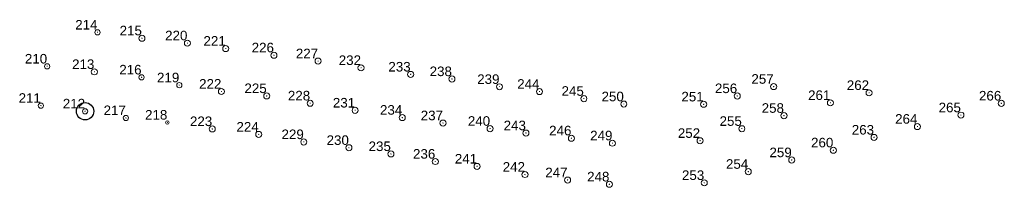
# Model space of a CAD drawing. Header units: millimetres. Extents: x 0 to 6566002, y 0 to 5716629.
# Tile 94 of 99: x 6564964 to 6565077, y 5716019 to 5716038. Entities that reach past the tile are written whole.
import ezdxf
from ezdxf.enums import TextEntityAlignment as Align

# ---------------------------------------------------------------- set-up
doc = ezdxf.new("R2010")
doc.units = ezdxf.units.MM
doc.layers.add('_DOO-gospodarka drzewostanem', color=7, linetype='Continuous', lineweight=30, true_color=0xff8f1f)
doc.layers.add('_DOO-inwentaryzacja', color=108, linetype='Continuous', lineweight=18)
doc.styles.add('wr-ruska-mdcp4-ac-nowa_mapa$1$Style-Arial', font='arial.ttf')

# ---------------------------------------------------------------- blocks, each defined once
blk = doc.blocks.new('*U326')
for q in [(0, 0.05), (0, 0.05), (0, 0)]:
    blk.add_line((0, 0), q)
for radius in [0.3, 0.0159]:
    blk.add_circle((0, 0), radius)
blk = doc.blocks.new('*U327')
for q in [(0, 0.05), (0, 0.05), (0, 0)]:
    blk.add_line((0, 0), q)
for radius in [0.3, 0.0159]:
    blk.add_circle((0, 0), radius)
blk = doc.blocks.new('*U328')
for q in [(0, 0.05), (0, 0.05), (0, 0)]:
    blk.add_line((0, 0), q)
for radius in [0.3, 0.0159]:
    blk.add_circle((0, 0), radius)
blk = doc.blocks.new('*U329')
for q in [(0, 0.05), (0, 0.05), (0, 0)]:
    blk.add_line((0, 0), q)
for radius in [0.35, 0.0159]:
    blk.add_circle((0, 0), radius)
blk = doc.blocks.new('*U330')
for q in [(0, 0.05), (0, 0.05), (0, 0)]:
    blk.add_line((0, 0), q)
for radius in [0.3, 0.0159]:
    blk.add_circle((0, 0), radius)
blk = doc.blocks.new('*U331')
for q in [(0, 0.05), (0, 0.05), (0, 0)]:
    blk.add_line((0, 0), q)
for radius in [0.35, 0.0159]:
    blk.add_circle((0, 0), radius)
blk = doc.blocks.new('*U370')
for q in [(0, 0.05), (0, 0.05), (0, 0)]:
    blk.add_line((0, 0), q)
for radius in [0.3, 0.0159]:
    blk.add_circle((0, 0), radius)
blk = doc.blocks.new('*U371')
for q in [(0, 0.05), (0, 0.05), (0, 0)]:
    blk.add_line((0, 0), q)
for radius in [0.35, 0.0159]:
    blk.add_circle((0, 0), radius)
blk = doc.blocks.new('*U372')
for q in [(0, 0.05), (0, 0.05), (0, 0)]:
    blk.add_line((0, 0), q)
for radius in [0.3, 0.0159]:
    blk.add_circle((0, 0), radius)
blk = doc.blocks.new('*U373')
for q in [(0, 0.05), (0, 0.05), (0, 0)]:
    blk.add_line((0, 0), q)
for radius in [0.2, 0.0159]:
    blk.add_circle((0, 0), radius)
blk = doc.blocks.new('*U374')
for q in [(0, 0.05), (0, 0.05), (0, 0)]:
    blk.add_line((0, 0), q)
for radius in [0.35, 0.0159]:
    blk.add_circle((0, 0), radius)
blk = doc.blocks.new('*U375')
for q in [(0, 0.05), (0, 0.05), (0, 0)]:
    blk.add_line((0, 0), q)
for radius in [0.35, 0.0159]:
    blk.add_circle((0, 0), radius)
blk = doc.blocks.new('*U376')
for q in [(0, 0.05), (0, 0.05), (0, 0)]:
    blk.add_line((0, 0), q)
for radius in [0.35, 0.0159]:
    blk.add_circle((0, 0), radius)
blk = doc.blocks.new('*U377')
for q in [(0, 0.05), (0, 0.05), (0, 0)]:
    blk.add_line((0, 0), q)
for radius in [0.3, 0.0159]:
    blk.add_circle((0, 0), radius)
blk = doc.blocks.new('*U338')
for q in [(0, 0.05), (0, 0.05), (0, 0)]:
    blk.add_line((0, 0), q)
for radius in [0.35, 0.0159]:
    blk.add_circle((0, 0), radius)
blk = doc.blocks.new('*U339')
for q in [(0, 0.05), (0, 0.05), (0, 0)]:
    blk.add_line((0, 0), q)
for radius in [0.35, 0.0159]:
    blk.add_circle((0, 0), radius)
blk = doc.blocks.new('*U340')
for q in [(0, 0.05), (0, 0.05), (0, 0)]:
    blk.add_line((0, 0), q)
for radius in [0.35, 0.0159]:
    blk.add_circle((0, 0), radius)
blk = doc.blocks.new('*U341')
for q in [(0, 0.05), (0, 0.05), (0, 0)]:
    blk.add_line((0, 0), q)
for radius in [0.35, 0.0159]:
    blk.add_circle((0, 0), radius)
blk = doc.blocks.new('*U342')
for q in [(0, 0.05), (0, 0.05), (0, 0)]:
    blk.add_line((0, 0), q)
for radius in [0.35, 0.0159]:
    blk.add_circle((0, 0), radius)
blk = doc.blocks.new('*U343')
for q in [(0, 0.05), (0, 0.05), (0, 0)]:
    blk.add_line((0, 0), q)
for radius in [0.35, 0.0159]:
    blk.add_circle((0, 0), radius)
blk = doc.blocks.new('*U344')
for q in [(0, 0.05), (0, 0.05), (0, 0)]:
    blk.add_line((0, 0), q)
for radius in [0.35, 0.0159]:
    blk.add_circle((0, 0), radius)
blk = doc.blocks.new('*U345')
for q in [(0, 0.05), (0, 0.05), (0, 0)]:
    blk.add_line((0, 0), q)
for radius in [0.35, 0.0159]:
    blk.add_circle((0, 0), radius)
blk = doc.blocks.new('*U346')
for q in [(0, 0.05), (0, 0.05), (0, 0)]:
    blk.add_line((0, 0), q)
for radius in [0.35, 0.0159]:
    blk.add_circle((0, 0), radius)
blk = doc.blocks.new('*U347')
for q in [(0, 0.05), (0, 0.05), (0, 0)]:
    blk.add_line((0, 0), q)
for radius in [0.35, 0.0159]:
    blk.add_circle((0, 0), radius)
blk = doc.blocks.new('*U348')
for q in [(0, 0.05), (0, 0.05), (0, 0)]:
    blk.add_line((0, 0), q)
for radius in [0.35, 0.0159]:
    blk.add_circle((0, 0), radius)
blk = doc.blocks.new('*U349')
for q in [(0, 0.05), (0, 0.05), (0, 0)]:
    blk.add_line((0, 0), q)
for radius in [0.35, 0.0159]:
    blk.add_circle((0, 0), radius)
blk = doc.blocks.new('*U350')
for q in [(0, 0.05), (0, 0.05), (0, 0)]:
    blk.add_line((0, 0), q)
for radius in [0.35, 0.0159]:
    blk.add_circle((0, 0), radius)
blk = doc.blocks.new('*U351')
for q in [(0, 0.05), (0, 0.05), (0, 0)]:
    blk.add_line((0, 0), q)
for radius in [0.35, 0.0159]:
    blk.add_circle((0, 0), radius)
blk = doc.blocks.new('*U352')
for q in [(0, 0.05), (0, 0.05), (0, 0)]:
    blk.add_line((0, 0), q)
for radius in [0.35, 0.0159]:
    blk.add_circle((0, 0), radius)
blk = doc.blocks.new('*U353')
for q in [(0, 0.05), (0, 0.05), (0, 0)]:
    blk.add_line((0, 0), q)
for radius in [0.35, 0.0159]:
    blk.add_circle((0, 0), radius)
blk = doc.blocks.new('*U354')
for q in [(0, 0.05), (0, 0.05), (0, 0)]:
    blk.add_line((0, 0), q)
for radius in [0.35, 0.0159]:
    blk.add_circle((0, 0), radius)
blk = doc.blocks.new('*U355')
for q in [(0, 0.05), (0, 0.05), (0, 0)]:
    blk.add_line((0, 0), q)
for radius in [0.35, 0.0159]:
    blk.add_circle((0, 0), radius)
blk = doc.blocks.new('*U356')
for q in [(0, 0.05), (0, 0.05), (0, 0)]:
    blk.add_line((0, 0), q)
for radius in [0.35, 0.0159]:
    blk.add_circle((0, 0), radius)
blk = doc.blocks.new('*U357')
for q in [(0, 0.05), (0, 0.05), (0, 0)]:
    blk.add_line((0, 0), q)
for radius in [0.35, 0.0159]:
    blk.add_circle((0, 0), radius)
blk = doc.blocks.new('*U358')
for q in [(0, 0.05), (0, 0.05), (0, 0)]:
    blk.add_line((0, 0), q)
for radius in [0.35, 0.0159]:
    blk.add_circle((0, 0), radius)
blk = doc.blocks.new('*U359')
for q in [(0, 0.05), (0, 0.05), (0, 0)]:
    blk.add_line((0, 0), q)
for radius in [0.35, 0.0159]:
    blk.add_circle((0, 0), radius)
blk = doc.blocks.new('*U360')
for q in [(0, 0.05), (0, 0.05), (0, 0)]:
    blk.add_line((0, 0), q)
for radius in [0.35, 0.0159]:
    blk.add_circle((0, 0), radius)
blk = doc.blocks.new('*U378')
for q in [(0, 0.05), (0, 0.05), (0, 0)]:
    blk.add_line((0, 0), q)
for radius in [0.35, 0.0159]:
    blk.add_circle((0, 0), radius)
blk = doc.blocks.new('*U379')
for q in [(0, 0.05), (0, 0.05), (0, 0)]:
    blk.add_line((0, 0), q)
for radius in [0.35, 0.0159]:
    blk.add_circle((0, 0), radius)
blk = doc.blocks.new('*U380')
for q in [(0, 0.05), (0, 0.05), (0, 0)]:
    blk.add_line((0, 0), q)
for radius in [0.35, 0.0159]:
    blk.add_circle((0, 0), radius)
blk = doc.blocks.new('*U381')
for q in [(0, 0.05), (0, 0.05), (0, 0)]:
    blk.add_line((0, 0), q)
for radius in [0.35, 0.0159]:
    blk.add_circle((0, 0), radius)
blk = doc.blocks.new('*U382')
for q in [(0, 0.05), (0, 0.05), (0, 0)]:
    blk.add_line((0, 0), q)
for radius in [0.35, 0.0159]:
    blk.add_circle((0, 0), radius)
blk = doc.blocks.new('*U383')
for q in [(0, 0.05), (0, 0.05), (0, 0)]:
    blk.add_line((0, 0), q)
for radius in [0.35, 0.0159]:
    blk.add_circle((0, 0), radius)
blk = doc.blocks.new('*U384')
for q in [(0, 0.05), (0, 0.05), (0, 0)]:
    blk.add_line((0, 0), q)
for radius in [0.35, 0.0159]:
    blk.add_circle((0, 0), radius)
blk = doc.blocks.new('*U385')
for q in [(0, 0.05), (0, 0.05), (0, 0)]:
    blk.add_line((0, 0), q)
for radius in [0.35, 0.0159]:
    blk.add_circle((0, 0), radius)
blk = doc.blocks.new('*U386')
for q in [(0, 0.05), (0, 0.05), (0, 0)]:
    blk.add_line((0, 0), q)
for radius in [0.35, 0.0159]:
    blk.add_circle((0, 0), radius)
blk = doc.blocks.new('*U387')
for q in [(0, 0.05), (0, 0.05), (0, 0)]:
    blk.add_line((0, 0), q)
for radius in [0.35, 0.0159]:
    blk.add_circle((0, 0), radius)
blk = doc.blocks.new('*U388')
for q in [(0, 0.05), (0, 0.05), (0, 0)]:
    blk.add_line((0, 0), q)
for radius in [0.35, 0.0159]:
    blk.add_circle((0, 0), radius)
blk = doc.blocks.new('*U389')
for q in [(0, 0.05), (0, 0.05), (0, 0)]:
    blk.add_line((0, 0), q)
for radius in [0.35, 0.0159]:
    blk.add_circle((0, 0), radius)
blk = doc.blocks.new('*U361')
for q in [(0, 0.05), (0, 0.05), (0, 0)]:
    blk.add_line((0, 0), q)
for radius in [0.35, 0.0159]:
    blk.add_circle((0, 0), radius)
blk = doc.blocks.new('*U362')
for q in [(0, 0.05), (0, 0.05), (0, 0)]:
    blk.add_line((0, 0), q)
for radius in [0.35, 0.0159]:
    blk.add_circle((0, 0), radius)
blk = doc.blocks.new('*U363')
for q in [(0, 0.05), (0, 0.05), (0, 0)]:
    blk.add_line((0, 0), q)
for radius in [0.35, 0.0159]:
    blk.add_circle((0, 0), radius)
blk = doc.blocks.new('*U364')
for q in [(0, 0.05), (0, 0.05), (0, 0)]:
    blk.add_line((0, 0), q)
for radius in [0.35, 0.0159]:
    blk.add_circle((0, 0), radius)
blk = doc.blocks.new('*U365')
for q in [(0, 0.05), (0, 0.05), (0, 0)]:
    blk.add_line((0, 0), q)
for radius in [0.35, 0.0159]:
    blk.add_circle((0, 0), radius)
blk = doc.blocks.new('*U366')
for q in [(0, 0.05), (0, 0.05), (0, 0)]:
    blk.add_line((0, 0), q)
for radius in [0.35, 0.0159]:
    blk.add_circle((0, 0), radius)
blk = doc.blocks.new('*U367')
for q in [(0, 0.05), (0, 0.05), (0, 0)]:
    blk.add_line((0, 0), q)
for radius in [0.35, 0.0159]:
    blk.add_circle((0, 0), radius)
blk = doc.blocks.new('*U368')
for q in [(0, 0.05), (0, 0.05), (0, 0)]:
    blk.add_line((0, 0), q)
for radius in [0.35, 0.0159]:
    blk.add_circle((0, 0), radius)

msp = doc.modelspace()

# ---------------------------------------------------------------- linework, layer by layer
at = {"layer": '_DOO-gospodarka drzewostanem'}
msp.add_circle((6564971.063, 5716027.693), 1, dxfattribs=at)

# ---------------------------------------------------------------- block references
at = {"layer": '_DOO-inwentaryzacja'}
ref = msp.add_blockref('*U330', (6564972.489, 5716036.771), dxfattribs=at)
ref.add_attrib('NR', '214', dxfattribs={"layer": '0', "height": 1.1, "style": 'wr-ruska-mdcp4-ac-nowa_mapa$1$Style-Arial'}).set_placement((6564972.489, 5716036.771), align=Align.BOTTOM_RIGHT)
ref = msp.add_blockref('*U331', (6564977.595, 5716036.1), dxfattribs=at)
ref.add_attrib('NR', '215', dxfattribs={"layer": '0', "height": 1.1, "style": 'wr-ruska-mdcp4-ac-nowa_mapa$1$Style-Arial'}).set_placement((6564977.595, 5716036.1), align=Align.BOTTOM_RIGHT)
ref = msp.add_blockref('*U371', (6564982.825, 5716035.532), dxfattribs=at)
ref.add_attrib('NR', '220', dxfattribs={"layer": '0', "height": 1.1, "style": 'wr-ruska-mdcp4-ac-nowa_mapa$1$Style-Arial'}).set_placement((6564982.825, 5716035.532), align=Align.BOTTOM_RIGHT)
ref = msp.add_blockref('*U374', (6564987.237, 5716034.912), dxfattribs=at)
ref.add_attrib('NR', '221', dxfattribs={"layer": '0', "height": 1.1, "style": 'wr-ruska-mdcp4-ac-nowa_mapa$1$Style-Arial'}).set_placement((6564987.237, 5716034.912), align=Align.BOTTOM_RIGHT)
ref = msp.add_blockref('*U338', (6564992.776, 5716034.145), dxfattribs=at)
ref.add_attrib('NR', '226', dxfattribs={"layer": '0', "height": 1.1, "style": 'wr-ruska-mdcp4-ac-nowa_mapa$1$Style-Arial'}).set_placement((6564992.776, 5716034.145), align=Align.BOTTOM_RIGHT)
ref = msp.add_blockref('*U341', (6564997.856, 5716033.465), dxfattribs=at)
ref.add_attrib('NR', '227', dxfattribs={"layer": '0', "height": 1.1, "style": 'wr-ruska-mdcp4-ac-nowa_mapa$1$Style-Arial'}).set_placement((6564997.856, 5716033.465), align=Align.BOTTOM_RIGHT)
ref = msp.add_blockref('*U326', (6564966.701, 5716032.859), dxfattribs=at)
ref.add_attrib('NR', '210', dxfattribs={"layer": '0', "height": 1.1, "style": 'wr-ruska-mdcp4-ac-nowa_mapa$1$Style-Arial'}).set_placement((6564966.701, 5716032.859), align=Align.BOTTOM_RIGHT)
ref = msp.add_blockref('*U329', (6564972.129, 5716032.23), dxfattribs=at)
ref.add_attrib('NR', '213', dxfattribs={"layer": '0', "height": 1.1, "style": 'wr-ruska-mdcp4-ac-nowa_mapa$1$Style-Arial'}).set_placement((6564972.129, 5716032.23), align=Align.BOTTOM_RIGHT)
ref = msp.add_blockref('*U344', (6565002.788, 5716032.692), dxfattribs=at)
ref.add_attrib('NR', '232', dxfattribs={"layer": '0', "height": 1.1, "style": 'wr-ruska-mdcp4-ac-nowa_mapa$1$Style-Arial'}).set_placement((6565002.788, 5716032.692), align=Align.BOTTOM_RIGHT)
ref = msp.add_blockref('*U377', (6564977.556, 5716031.6), dxfattribs=at)
ref.add_attrib('NR', '216', dxfattribs={"layer": '0', "height": 1.1, "style": 'wr-ruska-mdcp4-ac-nowa_mapa$1$Style-Arial'}).set_placement((6564977.556, 5716031.6), align=Align.BOTTOM_RIGHT)
ref = msp.add_blockref('*U347', (6565008.496, 5716031.939), dxfattribs=at)
ref.add_attrib('NR', '233', dxfattribs={"layer": '0', "height": 1.1, "style": 'wr-ruska-mdcp4-ac-nowa_mapa$1$Style-Arial'}).set_placement((6565008.496, 5716031.939), align=Align.BOTTOM_RIGHT)
ref = msp.add_blockref('*U350', (6565013.241, 5716031.409), dxfattribs=at)
ref.add_attrib('NR', '238', dxfattribs={"layer": '0', "height": 1.1, "style": 'wr-ruska-mdcp4-ac-nowa_mapa$1$Style-Arial'}).set_placement((6565013.241, 5716031.409), align=Align.BOTTOM_RIGHT)
ref = msp.add_blockref('*U372', (6564981.894, 5716030.697), dxfattribs=at)
ref.add_attrib('NR', '219', dxfattribs={"layer": '0', "height": 1.1, "style": 'wr-ruska-mdcp4-ac-nowa_mapa$1$Style-Arial'}).set_placement((6564981.894, 5716030.697), align=Align.BOTTOM_RIGHT)
ref = msp.add_blockref('*U375', (6564986.734, 5716029.97), dxfattribs=at)
ref.add_attrib('NR', '222', dxfattribs={"layer": '0', "height": 1.1, "style": 'wr-ruska-mdcp4-ac-nowa_mapa$1$Style-Arial'}).set_placement((6564986.734, 5716029.97), align=Align.BOTTOM_RIGHT)
ref = msp.add_blockref('*U353', (6565018.708, 5716030.509), dxfattribs=at)
ref.add_attrib('NR', '239', dxfattribs={"layer": '0', "height": 1.1, "style": 'wr-ruska-mdcp4-ac-nowa_mapa$1$Style-Arial'}).set_placement((6565018.708, 5716030.509), align=Align.BOTTOM_RIGHT)
ref = msp.add_blockref('*U358', (6565023.308, 5716029.956), dxfattribs=at)
ref.add_attrib('NR', '244', dxfattribs={"layer": '0', "height": 1.1, "style": 'wr-ruska-mdcp4-ac-nowa_mapa$1$Style-Arial'}).set_placement((6565023.308, 5716029.956), align=Align.BOTTOM_RIGHT)
ref = msp.add_blockref('*U388', (6565050.236, 5716030.532), dxfattribs=at)
ref.add_attrib('NR', '257', dxfattribs={"layer": '0', "height": 1.1, "style": 'wr-ruska-mdcp4-ac-nowa_mapa$1$Style-Arial'}).set_placement((6565050.236, 5716030.532), align=Align.BOTTOM_RIGHT)
ref = msp.add_blockref('*U339', (6564991.946, 5716029.457), dxfattribs=at)
ref.add_attrib('NR', '225', dxfattribs={"layer": '0', "height": 1.1, "style": 'wr-ruska-mdcp4-ac-nowa_mapa$1$Style-Arial'}).set_placement((6564991.946, 5716029.457), align=Align.BOTTOM_RIGHT)
ref = msp.add_blockref('*U359', (6565028.408, 5716029.147), dxfattribs=at)
ref.add_attrib('NR', '245', dxfattribs={"layer": '0', "height": 1.1, "style": 'wr-ruska-mdcp4-ac-nowa_mapa$1$Style-Arial'}).set_placement((6565028.408, 5716029.147), align=Align.BOTTOM_RIGHT)
ref = msp.add_blockref('*U385', (6565046.041, 5716029.454), dxfattribs=at)
ref.add_attrib('NR', '256', dxfattribs={"layer": '0', "height": 1.1, "style": 'wr-ruska-mdcp4-ac-nowa_mapa$1$Style-Arial'}).set_placement((6565046.041, 5716029.454), align=Align.BOTTOM_RIGHT)
ref = msp.add_blockref('*U365', (6565061.203, 5716029.817), dxfattribs=at)
ref.add_attrib('NR', '262', dxfattribs={"layer": '0', "height": 1.1, "style": 'wr-ruska-mdcp4-ac-nowa_mapa$1$Style-Arial'}).set_placement((6565061.203, 5716029.817), align=Align.BOTTOM_RIGHT)
ref = msp.add_blockref('*U327', (6564965.981, 5716028.339), dxfattribs=at)
ref.add_attrib('NR', '211', dxfattribs={"layer": '0', "height": 1.1, "style": 'wr-ruska-mdcp4-ac-nowa_mapa$1$Style-Arial'}).set_placement((6564965.981, 5716028.339), align=Align.BOTTOM_RIGHT)
ref = msp.add_blockref('*U328', (6564971.063, 5716027.693), dxfattribs=at)
ref.add_attrib('NR', '212', dxfattribs={"layer": '0', "height": 1.1, "style": 'wr-ruska-mdcp4-ac-nowa_mapa$1$Style-Arial'}).set_placement((6564971.063, 5716027.693), align=Align.BOTTOM_RIGHT)
ref = msp.add_blockref('*U342', (6564996.941, 5716028.613), dxfattribs=at)
ref.add_attrib('NR', '228', dxfattribs={"layer": '0', "height": 1.1, "style": 'wr-ruska-mdcp4-ac-nowa_mapa$1$Style-Arial'}).set_placement((6564996.941, 5716028.613), align=Align.BOTTOM_RIGHT)
ref = msp.add_blockref('*U345', (6565002.112, 5716027.797), dxfattribs=at)
ref.add_attrib('NR', '231', dxfattribs={"layer": '0', "height": 1.1, "style": 'wr-ruska-mdcp4-ac-nowa_mapa$1$Style-Arial'}).set_placement((6565002.112, 5716027.797), align=Align.BOTTOM_RIGHT)
ref = msp.add_blockref('*U381', (6565033.005, 5716028.516), dxfattribs=at)
ref.add_attrib('NR', '250', dxfattribs={"layer": '0', "height": 1.1, "style": 'wr-ruska-mdcp4-ac-nowa_mapa$1$Style-Arial'}).set_placement((6565033.005, 5716028.516), align=Align.BOTTOM_RIGHT)
ref = msp.add_blockref('*U382', (6565042.188, 5716028.499), dxfattribs=at)
ref.add_attrib('NR', '251', dxfattribs={"layer": '0', "height": 1.1, "style": 'wr-ruska-mdcp4-ac-nowa_mapa$1$Style-Arial'}).set_placement((6565042.188, 5716028.499), align=Align.BOTTOM_RIGHT)
ref = msp.add_blockref('*U363', (6565056.753, 5716028.666), dxfattribs=at)
ref.add_attrib('NR', '261', dxfattribs={"layer": '0', "height": 1.1, "style": 'wr-ruska-mdcp4-ac-nowa_mapa$1$Style-Arial'}).set_placement((6565056.753, 5716028.666), align=Align.BOTTOM_RIGHT)
ref = msp.add_blockref('*U368', (6565076.401, 5716028.604), dxfattribs=at)
ref.add_attrib('NR', '266', dxfattribs={"layer": '0', "height": 1.1, "style": 'wr-ruska-mdcp4-ac-nowa_mapa$1$Style-Arial'}).set_placement((6565076.401, 5716028.604), align=Align.BOTTOM_RIGHT)
ref = msp.add_blockref('*U370', (6564975.753, 5716026.922), dxfattribs=at)
ref.add_attrib('NR', '217', dxfattribs={"layer": '0', "height": 1.1, "style": 'wr-ruska-mdcp4-ac-nowa_mapa$1$Style-Arial'}).set_placement((6564975.753, 5716026.922), align=Align.BOTTOM_RIGHT)
ref = msp.add_blockref('*U348', (6565007.53, 5716026.968), dxfattribs=at)
ref.add_attrib('NR', '234', dxfattribs={"layer": '0', "height": 1.1, "style": 'wr-ruska-mdcp4-ac-nowa_mapa$1$Style-Arial'}).set_placement((6565007.53, 5716026.968), align=Align.BOTTOM_RIGHT)
ref = msp.add_blockref('*U389', (6565051.418, 5716027.188), dxfattribs=at)
ref.add_attrib('NR', '258', dxfattribs={"layer": '0', "height": 1.1, "style": 'wr-ruska-mdcp4-ac-nowa_mapa$1$Style-Arial'}).set_placement((6565051.418, 5716027.188), align=Align.BOTTOM_RIGHT)
ref = msp.add_blockref('*U367', (6565071.761, 5716027.248), dxfattribs=at)
ref.add_attrib('NR', '265', dxfattribs={"layer": '0', "height": 1.1, "style": 'wr-ruska-mdcp4-ac-nowa_mapa$1$Style-Arial'}).set_placement((6565071.761, 5716027.248), align=Align.BOTTOM_RIGHT)
ref = msp.add_blockref('*U373', (6564980.52, 5716026.406), dxfattribs=at)
ref.add_attrib('NR', '218', dxfattribs={"layer": '0', "height": 1.1, "style": 'wr-ruska-mdcp4-ac-nowa_mapa$1$Style-Arial'}).set_placement((6564980.52, 5716026.406), align=Align.BOTTOM_RIGHT)
ref = msp.add_blockref('*U376', (6564985.682, 5716025.66), dxfattribs=at)
ref.add_attrib('NR', '223', dxfattribs={"layer": '0', "height": 1.1, "style": 'wr-ruska-mdcp4-ac-nowa_mapa$1$Style-Arial'}).set_placement((6564985.682, 5716025.66), align=Align.BOTTOM_RIGHT)
ref = msp.add_blockref('*U351', (6565012.215, 5716026.332), dxfattribs=at)
ref.add_attrib('NR', '237', dxfattribs={"layer": '0', "height": 1.1, "style": 'wr-ruska-mdcp4-ac-nowa_mapa$1$Style-Arial'}).set_placement((6565012.215, 5716026.332), align=Align.BOTTOM_RIGHT)
ref = msp.add_blockref('*U354', (6565017.631, 5716025.696), dxfattribs=at)
ref.add_attrib('NR', '240', dxfattribs={"layer": '0', "height": 1.1, "style": 'wr-ruska-mdcp4-ac-nowa_mapa$1$Style-Arial'}).set_placement((6565017.631, 5716025.696), align=Align.BOTTOM_RIGHT)
ref = msp.add_blockref('*U386', (6565046.574, 5716025.687), dxfattribs=at)
ref.add_attrib('NR', '255', dxfattribs={"layer": '0', "height": 1.1, "style": 'wr-ruska-mdcp4-ac-nowa_mapa$1$Style-Arial'}).set_placement((6565046.574, 5716025.687), align=Align.BOTTOM_RIGHT)
ref = msp.add_blockref('*U366', (6565066.763, 5716025.934), dxfattribs=at)
ref.add_attrib('NR', '264', dxfattribs={"layer": '0', "height": 1.1, "style": 'wr-ruska-mdcp4-ac-nowa_mapa$1$Style-Arial'}).set_placement((6565066.763, 5716025.934), align=Align.BOTTOM_RIGHT)
ref = msp.add_blockref('*U340', (6564991.027, 5716025.027), dxfattribs=at)
ref.add_attrib('NR', '224', dxfattribs={"layer": '0', "height": 1.1, "style": 'wr-ruska-mdcp4-ac-nowa_mapa$1$Style-Arial'}).set_placement((6564991.027, 5716025.027), align=Align.BOTTOM_RIGHT)
ref = msp.add_blockref('*U357', (6565021.75, 5716025.184), dxfattribs=at)
ref.add_attrib('NR', '243', dxfattribs={"layer": '0', "height": 1.1, "style": 'wr-ruska-mdcp4-ac-nowa_mapa$1$Style-Arial'}).set_placement((6565021.75, 5716025.184), align=Align.BOTTOM_RIGHT)
ref = msp.add_blockref('*U360', (6565026.977, 5716024.593), dxfattribs=at)
ref.add_attrib('NR', '246', dxfattribs={"layer": '0', "height": 1.1, "style": 'wr-ruska-mdcp4-ac-nowa_mapa$1$Style-Arial'}).set_placement((6565026.977, 5716024.593), align=Align.BOTTOM_RIGHT)
ref = msp.add_blockref('*U383', (6565041.778, 5716024.303), dxfattribs=at)
ref.add_attrib('NR', '252', dxfattribs={"layer": '0', "height": 1.1, "style": 'wr-ruska-mdcp4-ac-nowa_mapa$1$Style-Arial'}).set_placement((6565041.778, 5716024.303), align=Align.BOTTOM_RIGHT)
ref = msp.add_blockref('*U364', (6565061.775, 5716024.685), dxfattribs=at)
ref.add_attrib('NR', '263', dxfattribs={"layer": '0', "height": 1.1, "style": 'wr-ruska-mdcp4-ac-nowa_mapa$1$Style-Arial'}).set_placement((6565061.775, 5716024.685), align=Align.BOTTOM_RIGHT)
ref = msp.add_blockref('*U343', (6564996.21, 5716024.162), dxfattribs=at)
ref.add_attrib('NR', '229', dxfattribs={"layer": '0', "height": 1.1, "style": 'wr-ruska-mdcp4-ac-nowa_mapa$1$Style-Arial'}).set_placement((6564996.21, 5716024.162), align=Align.BOTTOM_RIGHT)
ref = msp.add_blockref('*U346', (6565001.392, 5716023.493), dxfattribs=at)
ref.add_attrib('NR', '230', dxfattribs={"layer": '0', "height": 1.1, "style": 'wr-ruska-mdcp4-ac-nowa_mapa$1$Style-Arial'}).set_placement((6565001.392, 5716023.493), align=Align.BOTTOM_RIGHT)
ref = msp.add_blockref('*U380', (6565031.695, 5716024.02), dxfattribs=at)
ref.add_attrib('NR', '249', dxfattribs={"layer": '0', "height": 1.1, "style": 'wr-ruska-mdcp4-ac-nowa_mapa$1$Style-Arial'}).set_placement((6565031.695, 5716024.02), align=Align.BOTTOM_RIGHT)
ref = msp.add_blockref('*U362', (6565057.093, 5716023.208), dxfattribs=at)
ref.add_attrib('NR', '260', dxfattribs={"layer": '0', "height": 1.1, "style": 'wr-ruska-mdcp4-ac-nowa_mapa$1$Style-Arial'}).set_placement((6565057.093, 5716023.208), align=Align.BOTTOM_RIGHT)
ref = msp.add_blockref('*U349', (6565006.222, 5716022.786), dxfattribs=at)
ref.add_attrib('NR', '235', dxfattribs={"layer": '0', "height": 1.1, "style": 'wr-ruska-mdcp4-ac-nowa_mapa$1$Style-Arial'}).set_placement((6565006.222, 5716022.786), align=Align.BOTTOM_RIGHT)
ref = msp.add_blockref('*U361', (6565052.312, 5716022.082), dxfattribs=at)
ref.add_attrib('NR', '259', dxfattribs={"layer": '0', "height": 1.1, "style": 'wr-ruska-mdcp4-ac-nowa_mapa$1$Style-Arial'}).set_placement((6565052.312, 5716022.082), align=Align.BOTTOM_RIGHT)
ref = msp.add_blockref('*U352', (6565011.327, 5716021.911), dxfattribs=at)
ref.add_attrib('NR', '236', dxfattribs={"layer": '0', "height": 1.1, "style": 'wr-ruska-mdcp4-ac-nowa_mapa$1$Style-Arial'}).set_placement((6565011.327, 5716021.911), align=Align.BOTTOM_RIGHT)
ref = msp.add_blockref('*U355', (6565016.136, 5716021.35), dxfattribs=at)
ref.add_attrib('NR', '241', dxfattribs={"layer": '0', "height": 1.1, "style": 'wr-ruska-mdcp4-ac-nowa_mapa$1$Style-Arial'}).set_placement((6565016.136, 5716021.35), align=Align.BOTTOM_RIGHT)
ref = msp.add_blockref('*U356', (6565021.641, 5716020.414), dxfattribs=at)
ref.add_attrib('NR', '242', dxfattribs={"layer": '0', "height": 1.1, "style": 'wr-ruska-mdcp4-ac-nowa_mapa$1$Style-Arial'}).set_placement((6565021.641, 5716020.414), align=Align.BOTTOM_RIGHT)
ref = msp.add_blockref('*U378', (6565026.537, 5716019.773), dxfattribs=at)
ref.add_attrib('NR', '247', dxfattribs={"layer": '0', "height": 1.1, "style": 'wr-ruska-mdcp4-ac-nowa_mapa$1$Style-Arial'}).set_placement((6565026.537, 5716019.773), align=Align.BOTTOM_RIGHT)
ref = msp.add_blockref('*U387', (6565047.31, 5716020.745), dxfattribs=at)
ref.add_attrib('NR', '254', dxfattribs={"layer": '0', "height": 1.1, "style": 'wr-ruska-mdcp4-ac-nowa_mapa$1$Style-Arial'}).set_placement((6565047.31, 5716020.745), align=Align.BOTTOM_RIGHT)
ref = msp.add_blockref('*U379', (6565031.347, 5716019.292), dxfattribs=at)
ref.add_attrib('NR', '248', dxfattribs={"layer": '0', "height": 1.1, "style": 'wr-ruska-mdcp4-ac-nowa_mapa$1$Style-Arial'}).set_placement((6565031.347, 5716019.292), align=Align.BOTTOM_RIGHT)
ref = msp.add_blockref('*U384', (6565042.251, 5716019.458), dxfattribs=at)
ref.add_attrib('NR', '253', dxfattribs={"layer": '0', "height": 1.1, "style": 'wr-ruska-mdcp4-ac-nowa_mapa$1$Style-Arial'}).set_placement((6565042.251, 5716019.458), align=Align.BOTTOM_RIGHT)

doc.saveas('drawing.dxf')
